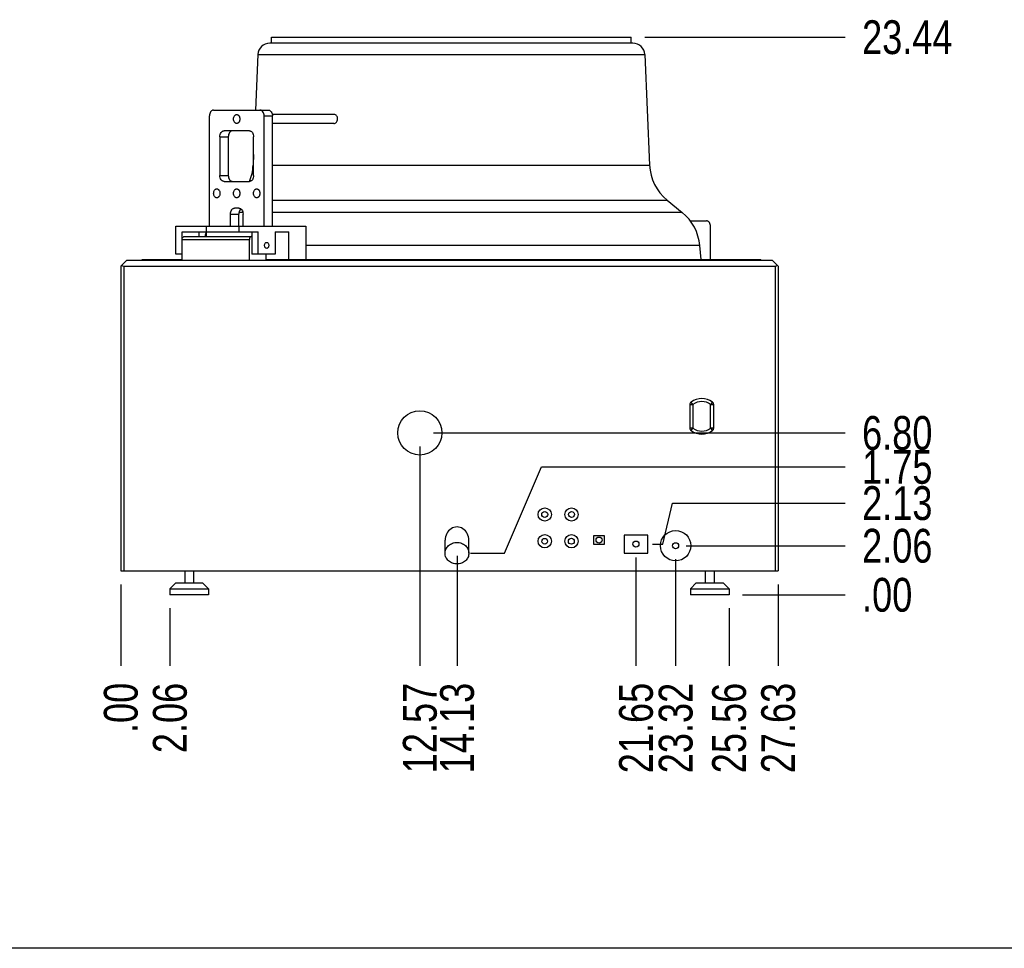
# Model space of a CAD drawing. Header units: inches. Extents: x 0 to 16, y 0 to 10.
# Tile 7 of 44: x 8.6 to 13.2, y 0 to 4.3. Entities that reach past the tile are written whole.
import ezdxf

# ---------------------------------------------------------------- set-up
doc = ezdxf.new("R2010")
doc.units = ezdxf.units.IN
doc.header["$LTSCALE"] = 0.935
doc.header["$MEASUREMENT"] = 0
doc.layers.get('0').update_dxf_attribs({"linetype": 'CONTINUOUS'})
doc.layers.add('02___PRT_ALL_AXES', color=7, linetype='CONTINUOUS')
doc.styles.get("Standard").update_dxf_attribs({"font": 'txt', "width": 0.8})
doc.dimstyles.new('DIMSTYLE_2', dxfattribs={"dimtxt": 0.15625, "dimasz": 0.1875, "dimexe": 0.125, "dimexo": 0.0625, "dimgap": 0.039062, "dimtad": 0, "dimtih": 1, "dimtoh": 1, "dimlfac": 9.090909, "dimzin": 4, "dimdsep": 46, "dimtxsty": 'Standard', "dimblk": '_FILLED', "dimblk1": '_FILLED', "dimblk2": '_FILLED', "dimcen": 0.09, "dimazin": 1, "dimtfac": 1, "dimtofl": 0, "dimtmove": 0, "dimatfit": 3, "dimldrblk": '_FILLED', "dimfxl": 1, "dimtolj": 1, "dimtzin": 4, "dimarcsym": 0})

# ---------------------------------------------------------------- blocks, each defined once
blk = doc.blocks.new('*D9')
at = {"color": 2, "linetype": 'Continuous', "transparency": 16777216}
blk.add_line((9.335, 1.5719), (9.335, 1.3057), dxfattribs=at)
at = {"color": 2, "linetype": 'Continuous', "transparency": 16777216, "insert": (9.2569, 1.2275), "char_height": 0.15625, "width": 0.5, "attachment_point": 3, "rotation": 90, "line_spacing_factor": 0.9}
blk.add_mtext('2.06', dxfattribs=at)
blk = doc.blocks.new('_FILLED')
at = {"color": 0, "linetype": 'ByBlock'}
blk.add_solid([(0, 0), (-1, 0.167), (-1, -0.167)], dxfattribs=at)
blk = doc.blocks.new('*D10')
at = {"color": 2, "linetype": 'Continuous', "transparency": 16777216}
blk.add_line((9.1082, 1.6819), (9.1082, 1.3057), dxfattribs=at)
at = {"color": 2, "linetype": 'Continuous', "transparency": 16777216, "insert": (9.03, 1.2275), "char_height": 0.15625, "width": 0.375, "attachment_point": 3, "rotation": 90, "line_spacing_factor": 0.9}
blk.add_mtext('.00', dxfattribs=at)
blk = doc.blocks.new('*D11')
at = {"color": 2, "linetype": 'Continuous', "transparency": 16777216}
blk.add_line((10.4906, 2.3202), (10.4906, 1.3057), dxfattribs=at)
at = {"color": 2, "linetype": 'Continuous', "transparency": 16777216, "insert": (10.4125, 1.2275), "char_height": 0.15625, "width": 0.625, "attachment_point": 3, "rotation": 90, "line_spacing_factor": 0.9}
blk.add_mtext('12.57', dxfattribs=at)
blk = doc.blocks.new('*D12')
at = {"color": 2, "linetype": 'Continuous', "transparency": 16777216}
blk.add_line((10.6625, 1.814), (10.6625, 1.3057), dxfattribs=at)
at = {"color": 2, "linetype": 'Continuous', "transparency": 16777216, "insert": (10.5843, 1.2275), "char_height": 0.15625, "width": 0.625, "attachment_point": 3, "rotation": 90, "line_spacing_factor": 0.9}
blk.add_mtext('14.13', dxfattribs=at)
blk = doc.blocks.new('*D13')
at = {"color": 2, "linetype": 'Continuous', "transparency": 16777216}
blk.add_line((11.4896, 1.8063), (11.4896, 1.3057), dxfattribs=at)
at = {"color": 2, "linetype": 'Continuous', "transparency": 16777216, "insert": (11.4115, 1.2275), "char_height": 0.15625, "width": 0.625, "attachment_point": 3, "rotation": 90, "line_spacing_factor": 0.9}
blk.add_mtext('21.65', dxfattribs=at)
blk = doc.blocks.new('*D14')
at = {"color": 2, "linetype": 'Continuous', "transparency": 16777216}
blk.add_line((11.673, 1.7987), (11.673, 1.3057), dxfattribs=at)
at = {"color": 2, "linetype": 'Continuous', "transparency": 16777216, "insert": (11.5949, 1.2275), "char_height": 0.15625, "width": 0.625, "attachment_point": 3, "rotation": 90, "line_spacing_factor": 0.9}
blk.add_mtext('23.32', dxfattribs=at)
blk = doc.blocks.new('*D15')
at = {"color": 2, "linetype": 'Continuous', "transparency": 16777216}
blk.add_line((11.92, 1.5719), (11.92, 1.3057), dxfattribs=at)
at = {"color": 2, "linetype": 'Continuous', "transparency": 16777216, "insert": (11.8419, 1.2275), "char_height": 0.15625, "width": 0.625, "attachment_point": 3, "rotation": 90, "line_spacing_factor": 0.9}
blk.add_mtext('25.56', dxfattribs=at)
blk = doc.blocks.new('*D16')
at = {"color": 2, "linetype": 'Continuous', "transparency": 16777216}
blk.add_line((12.1469, 1.6819), (12.1469, 1.3057), dxfattribs=at)
at = {"color": 2, "linetype": 'Continuous', "transparency": 16777216, "insert": (12.0688, 1.2275), "char_height": 0.15625, "width": 0.625, "attachment_point": 3, "rotation": 90, "line_spacing_factor": 0.9}
blk.add_mtext('27.63', dxfattribs=at)
blk = doc.blocks.new('*D17')
at = {"color": 2, "linetype": 'Continuous', "transparency": 16777216}
for p, q in [((10.8818, 1.8266), (11.0535, 2.2258)), ((11.0535, 2.2258), (12.4568, 2.2258)), ((10.725, 1.8266), (10.8818, 1.8266))]:
    blk.add_line(p, q, dxfattribs=at)
at = {"color": 2, "linetype": 'Continuous', "transparency": 16777216, "insert": (12.5349, 2.3039), "char_height": 0.15625, "width": 0.5, "attachment_point": 1, "line_spacing_factor": 0.9}
blk.add_mtext('1.75', dxfattribs=at)
blk = doc.blocks.new('*D18')
at = {"color": 2, "linetype": 'Continuous', "transparency": 16777216}
blk.add_line((11.9825, 1.6344), (12.4568, 1.6344), dxfattribs=at)
at = {"color": 2, "linetype": 'Continuous', "transparency": 16777216, "insert": (12.5349, 1.7125), "char_height": 0.15625, "width": 0.375, "attachment_point": 1, "line_spacing_factor": 0.9}
blk.add_mtext('.00', dxfattribs=at)
blk = doc.blocks.new('*D19')
at = {"color": 2, "linetype": 'Continuous', "transparency": 16777216}
for p, q in [((11.6136, 1.8688), (11.6585, 2.0583)), ((11.6585, 2.0583), (12.4568, 2.0583)), ((11.5659, 1.8688), (11.6136, 1.8688))]:
    blk.add_line(p, q, dxfattribs=at)
at = {"color": 2, "linetype": 'Continuous', "transparency": 16777216, "insert": (12.5349, 2.1364), "char_height": 0.15625, "width": 0.5, "attachment_point": 1, "line_spacing_factor": 0.9}
blk.add_mtext('2.13', dxfattribs=at)
blk = doc.blocks.new('*D20')
at = {"color": 2, "linetype": 'Continuous', "transparency": 16777216}
blk.add_line((11.7218, 1.8612), (12.4568, 1.8612), dxfattribs=at)
at = {"color": 2, "linetype": 'Continuous', "transparency": 16777216, "insert": (12.5349, 1.9393), "char_height": 0.15625, "width": 0.5, "attachment_point": 1, "line_spacing_factor": 0.9}
blk.add_mtext('2.06', dxfattribs=at)
blk = doc.blocks.new('*D21')
at = {"color": 2, "linetype": 'Continuous', "transparency": 16777216}
blk.add_line((10.5531, 2.3827), (12.4568, 2.3827), dxfattribs=at)
at = {"color": 2, "linetype": 'Continuous', "transparency": 16777216, "insert": (12.5349, 2.4608), "char_height": 0.15625, "width": 0.5, "attachment_point": 1, "line_spacing_factor": 0.9}
blk.add_mtext('6.80', dxfattribs=at)
blk = doc.blocks.new('*D22')
at = {"color": 2, "linetype": 'Continuous', "transparency": 16777216}
blk.add_line((11.5307, 4.2122), (12.4568, 4.2122), dxfattribs=at)
at = {"color": 2, "linetype": 'Continuous', "transparency": 16777216, "insert": (12.5349, 4.2904), "char_height": 0.15625, "width": 0.625, "attachment_point": 1, "line_spacing_factor": 0.9}
blk.add_mtext('23.44', dxfattribs=at)

msp = doc.modelspace()

# ---------------------------------------------------------------- linework, layer by layer
at = {"color": 7, "linetype": 'Continuous'}
for p, q in [((11.4757, 4.1847), (9.797, 4.1847)), ((9.7421, 4.1321), (9.731, 3.8754)), ((9.7421, 4.1321), (11.5307, 4.1321)), ((11.5307, 4.1321), (11.5528, 3.6201)), ((9.5374, 3.8754), (9.7901, 3.8754)), ((9.5179, 3.3391), (9.5179, 3.8479)), ((9.7707, 3.3391), (9.7707, 3.8479)), ((9.7707, 3.8479), (9.8096, 3.8479)), ((9.8096, 3.3391), (9.8096, 3.8479)), ((9.7026, 3.7791), (9.586, 3.7791)), ((9.5665, 3.7516), (9.5665, 3.5729)), ((9.5665, 3.7516), (9.6054, 3.7516)), ((9.6054, 3.7516), (9.6054, 3.5729)), ((9.7221, 3.5729), (9.7221, 3.7516)), ((9.7221, 3.6697), (9.7199, 3.6201)), ((9.7199, 3.6201), (9.7221, 3.6201)), ((9.8096, 3.6201), (11.5528, 3.6201)), ((9.5665, 3.5729), (9.6054, 3.5729)), ((9.586, 3.5454), (9.7026, 3.5454)), ((9.654, 3.4216), (9.6346, 3.4216)), ((9.8096, 3.4591), (11.6336, 3.4591)), ((11.6336, 3.4591), (11.7039, 3.4017)), ((9.6151, 3.3391), (9.6151, 3.3941)), ((9.6151, 3.3941), (9.654, 3.3941)), ((9.654, 3.3391), (9.654, 3.3941)), ((9.6726, 3.4017), (9.6549, 3.4017)), ((9.6735, 3.3391), (9.6735, 3.3941)), ((11.7039, 3.4017), (9.8096, 3.4017)), ((9.3628, 3.2084), (9.3628, 3.3391)), ((9.3628, 3.3391), (9.9631, 3.3391)), ((9.5032, 3.3391), (9.5032, 3.3116)), ((9.6544, 3.3391), (9.6544, 3.3116)), ((9.9631, 3.3391), (9.9631, 3.1848)), ((11.7398, 3.3636), (11.8153, 3.3636)), ((11.8347, 3.1848), (11.8347, 3.3361)), ((9.392, 3.181), (9.392, 3.3116)), ((9.392, 3.3116), (9.7438, 3.3116)), ((9.392, 3.2772), (9.7031, 3.2772)), ((9.4017, 3.291), (9.7147, 3.291)), ((9.4698, 3.3116), (9.4698, 3.291)), ((9.5043, 3.291), (9.5043, 3.3116)), ((9.7031, 3.181), (9.7031, 3.2772)), ((9.7147, 3.3116), (9.7147, 3.2084)), ((9.7438, 3.2084), (9.7438, 3.3116)), ((9.8216, 3.3116), (9.8216, 3.2084)), ((9.8216, 3.3116), (9.8853, 3.3116)), ((9.8853, 3.1848), (9.8853, 3.3116)), ((11.7842, 3.2491), (9.9631, 3.2491)), ((11.7842, 3.2491), (11.7895, 3.1848)), ((9.392, 3.2084), (9.3628, 3.2084)), ((9.8216, 3.2084), (9.7147, 3.2084)), ((9.7809, 3.181), (9.7809, 3.2084)), ((9.1082, 3.1535), (9.1357, 3.181)), ((9.1082, 3.1535), (9.1082, 1.7444)), ((9.1219, 3.1535), (9.1219, 1.7444)), ((9.1219, 3.1535), (12.1326, 3.1535)), ((9.1357, 3.181), (12.1194, 3.181)), ((9.2064, 3.1848), (9.392, 3.1848)), ((9.7809, 3.1848), (12.0664, 3.1848)), ((12.1194, 3.181), (12.1469, 3.1535)), ((12.1326, 3.1535), (12.1326, 1.7444)), ((12.1469, 3.1535), (12.1469, 1.7444)), ((11.7391, 2.5141), (11.7534, 2.5141)), ((11.7391, 2.5141), (11.7391, 2.4047)), ((11.7534, 2.5141), (11.7448, 2.5256)), ((11.7534, 2.5141), (11.7534, 2.4047)), ((11.8433, 2.5256), (11.8348, 2.5141)), ((11.8348, 2.5141), (11.8491, 2.5141)), ((11.8348, 2.4047), (11.8348, 2.5141)), ((11.8491, 2.4047), (11.8491, 2.5141)), ((11.7534, 2.4047), (11.7391, 2.4047)), ((11.7448, 2.3932), (11.7534, 2.4047)), ((11.8491, 2.4047), (11.8348, 2.4047)), ((11.8348, 2.4047), (11.8433, 2.3932)), ((11.345, 1.9062), (11.2933, 1.9062)), ((11.2933, 1.9062), (11.2933, 1.8688)), ((11.2933, 1.8688), (11.345, 1.8688)), ((11.345, 1.8688), (11.345, 1.9062)), ((11.5446, 1.91), (11.4346, 1.91)), ((11.4346, 1.91), (11.4346, 1.8275)), ((11.5446, 1.8275), (11.5446, 1.91)), ((11.4346, 1.8275), (11.5446, 1.8275)), ((9.1082, 1.7444), (12.1469, 1.7444)), ((9.3625, 1.6894), (9.335, 1.6619)), ((9.3625, 1.6894), (9.4863, 1.6894)), ((9.4863, 1.6894), (9.5138, 1.6619)), ((11.7688, 1.6894), (11.7413, 1.6619)), ((11.7688, 1.6894), (11.8925, 1.6894)), ((11.8925, 1.6894), (11.92, 1.6619)), ((9.335, 1.6619), (9.335, 1.6344)), ((9.335, 1.6619), (9.5138, 1.6619)), ((9.5138, 1.6619), (9.5138, 1.6344)), ((11.7413, 1.6619), (11.92, 1.6619)), ((11.7413, 1.6619), (11.7413, 1.6344)), ((11.92, 1.6619), (11.92, 1.6344)), ((16, 0), (0, 0))]:
    msp.add_line(p, q, dxfattribs=at)
for centre, radius, start, end in [((9.797, 4.1297), 0.055, 90, 177.5234), ((11.4757, 4.1297), 0.055, 2.4766, 90), ((9.5001, 3.6296), 0.22, 337.4175, 357.5234), ((11.7726, 3.6296), 0.22, 182.4766, 230.82), ((9.6765, 3.4023), 0.0202, 129.6552, 135.8644), ((11.565, 3.2312), 0.22, 4.6742, 50.82), ((9.7078, 3.2312), 0.22, 149.9726, 150.5357), ((9.7078, 3.2312), 0.22, 158.4319, 164.2215), ((11.7534, 2.5141), 0.0143, 126.6392, 180), ((11.7941, 2.4594), 0.0825, 53.3608, 126.6392), ((11.7941, 2.4594), 0.0682, 53.3608, 126.6392), ((11.8348, 2.5141), 0.0143, 0, 53.3608), ((11.7534, 2.4047), 0.0143, 180, 233.3608), ((11.7941, 2.4594), 0.0825, 233.3608, 306.6392), ((11.7941, 2.4594), 0.0682, 233.3608, 306.6392), ((11.8348, 2.4047), 0.0143, 306.6392, 360)]:
    msp.add_arc(centre, radius, start, end, dxfattribs=at)
for centre, major_axis, start_param, end_param in [((9.1219, 3.1672), (0.0138, 0), -2.356194, -1.570796), ((12.1326, 3.1678), (0, 0.0143), -3.141593, -2.356194)]:
    msp.add_ellipse(centre, major_axis=major_axis, ratio=1, start_param=start_param, end_param=end_param, dxfattribs=at)
for points, knots in [([(9.5374, 3.8754), (9.5361, 3.8754), (9.5335, 3.875), (9.5298, 3.8734), (9.5264, 3.8708), (9.5223, 3.866), (9.5188, 3.8583), (9.5179, 3.8514), (9.5179, 3.8479)], [0, 0, 0, 0, 0.103374, 0.210686, 0.3245, 0.446437, 0.712913, 1, 1, 1, 1]), ([(9.7707, 3.8479), (9.7707, 3.8514), (9.7698, 3.8583), (9.7663, 3.866), (9.7622, 3.8708), (9.7588, 3.8734), (9.7551, 3.875), (9.7525, 3.8754), (9.7513, 3.8754)], [0, 0, 0, 0, 0.287087, 0.553563, 0.6755, 0.789314, 0.896626, 1, 1, 1, 1]), ([(9.7901, 3.8754), (9.7914, 3.8754), (9.794, 3.875), (9.7977, 3.8734), (9.8011, 3.8708), (9.8052, 3.866), (9.8087, 3.8583), (9.8096, 3.8514), (9.8096, 3.8479)], [0, 0, 0, 0, 0.103374, 0.210686, 0.3245, 0.446437, 0.712913, 1, 1, 1, 1]), ([(9.5665, 3.7516), (9.5665, 3.7552), (9.5674, 3.762), (9.5709, 3.7698), (9.575, 3.7745), (9.5784, 3.7771), (9.5821, 3.7787), (9.5847, 3.7791), (9.586, 3.7791)], [0, 0, 0, 0, 0.287087, 0.553563, 0.6755, 0.789314, 0.896626, 1, 1, 1, 1]), ([(9.6249, 3.7791), (9.6236, 3.7791), (9.621, 3.7787), (9.6173, 3.7771), (9.6139, 3.7745), (9.6098, 3.7698), (9.6063, 3.762), (9.6054, 3.7552), (9.6054, 3.7516)], [0, 0, 0, 0, 0.103374, 0.210686, 0.3245, 0.446437, 0.712913, 1, 1, 1, 1]), ([(9.7026, 3.7791), (9.7039, 3.7791), (9.7065, 3.7787), (9.7102, 3.7771), (9.7136, 3.7745), (9.7177, 3.7698), (9.7212, 3.762), (9.7221, 3.7552), (9.7221, 3.7516)], [0, 0, 0, 0, 0.103374, 0.210686, 0.3245, 0.446437, 0.712913, 1, 1, 1, 1]), ([(9.586, 3.5454), (9.5847, 3.5454), (9.5821, 3.5457), (9.5784, 3.5474), (9.575, 3.55), (9.5709, 3.5547), (9.5674, 3.5625), (9.5665, 3.5693), (9.5665, 3.5729)], [0, 0, 0, 0, 0.103374, 0.210686, 0.3245, 0.446437, 0.712913, 1, 1, 1, 1]), ([(9.6054, 3.5729), (9.6054, 3.5693), (9.6063, 3.5625), (9.6098, 3.5547), (9.6139, 3.55), (9.6173, 3.5474), (9.621, 3.5457), (9.6236, 3.5454), (9.6249, 3.5454)], [0, 0, 0, 0, 0.287087, 0.553563, 0.6755, 0.789314, 0.896626, 1, 1, 1, 1]), ([(9.7221, 3.5729), (9.7221, 3.5693), (9.7212, 3.5625), (9.7177, 3.5547), (9.7136, 3.55), (9.7102, 3.5474), (9.7065, 3.5457), (9.7039, 3.5454), (9.7026, 3.5454)], [0, 0, 0, 0, 0.287087, 0.553563, 0.6755, 0.789314, 0.896626, 1, 1, 1, 1]), ([(9.6151, 3.3941), (9.6151, 3.3977), (9.6161, 3.4045), (9.6196, 3.4123), (9.6236, 3.417), (9.627, 3.4196), (9.6307, 3.4212), (9.6333, 3.4216), (9.6346, 3.4216)], [0, 0, 0, 0, 0.287087, 0.553563, 0.6755, 0.789314, 0.896626, 1, 1, 1, 1]), ([(9.654, 3.4216), (9.6553, 3.4216), (9.6579, 3.4212), (9.6616, 3.4196), (9.665, 3.417), (9.669, 3.4123), (9.6725, 3.4045), (9.6735, 3.3977), (9.6735, 3.3941)], [0, 0, 0, 0, 0.103374, 0.210686, 0.3245, 0.446437, 0.712913, 1, 1, 1, 1]), ([(9.662, 3.4164), (9.6594, 3.4136), (9.6553, 3.4064), (9.654, 3.3983), (9.654, 3.3941)], [0, 0, 0, 0, 0.473821, 1, 1, 1, 1]), ([(11.8347, 3.3361), (11.8347, 3.3396), (11.8338, 3.3465), (11.8303, 3.3542), (11.8263, 3.359), (11.8229, 3.3616), (11.8192, 3.3632), (11.8166, 3.3636), (11.8153, 3.3636)], [0, 0, 0, 0, 0.287087, 0.553563, 0.6755, 0.789314, 0.896626, 1, 1, 1, 1]), ([(9.392, 3.2772), (9.392, 3.279), (9.3925, 3.2824), (9.3945, 3.2869), (9.3977, 3.2901), (9.4004, 3.291), (9.4017, 3.291)], [0, 0, 0, 0, 0.28797, 0.555344, 0.790533, 1, 1, 1, 1]), ([(9.7129, 3.291), (9.7116, 3.291), (9.7088, 3.2901), (9.7056, 3.2869), (9.7036, 3.2824), (9.7031, 3.279), (9.7031, 3.2772)], [0, 0, 0, 0, 0.209467, 0.444656, 0.71203, 1, 1, 1, 1])]:
    msp.add_open_spline(points, degree=3, knots=knots, dxfattribs=at)
at = {"layer": '02___PRT_ALL_AXES', "color": 7, "linetype": 'Continuous'}
for p, q in [((9.8045, 4.1847), (9.8045, 4.2122)), ((9.8045, 4.2122), (11.4682, 4.2122)), ((11.4682, 4.1847), (11.4682, 4.2122)), ((10.0945, 3.8547), (9.8088, 3.8547)), ((10.0933, 3.8135), (9.8096, 3.8135)), ((9.2064, 3.181), (9.2064, 3.1848)), ((12.0664, 3.181), (12.0664, 3.1848)), ((10.6075, 1.8266), (10.6075, 1.8872)), ((10.7175, 1.8266), (10.7175, 1.8872)), ((9.4038, 1.7444), (9.4038, 1.6894)), ((9.445, 1.7444), (9.445, 1.6894)), ((11.81, 1.7444), (11.81, 1.6894)), ((11.8513, 1.7444), (11.8513, 1.6894)), ((9.5138, 1.6344), (9.335, 1.6344)), ((11.92, 1.6344), (11.7413, 1.6344))]:
    msp.add_line(p, q, dxfattribs=at)
for centre, radius in [((10.4906, 2.3827), 0.1023), ((11.068, 2.0056), 0.0308), ((11.068, 2.0056), 0.0138), ((11.1918, 2.0056), 0.0308), ((11.1918, 2.0056), 0.0138), ((11.068, 1.8819), 0.0308), ((11.1918, 1.8819), 0.0308), ((11.673, 1.8612), 0.0702), ((11.068, 1.8819), 0.013), ((11.191, 1.8819), 0.0138), ((11.3192, 1.8875), 0.0138), ((11.4896, 1.8688), 0.0138), ((11.673, 1.8612), 0.0138)]:
    msp.add_circle(centre, radius, dxfattribs=at)
msp.add_ellipse((10.6625, 1.8872), major_axis=(0, 0.0607), ratio=0.906308, start_param=4.712389, end_param=7.853982, dxfattribs=at)
for points, knots in [([(9.6297, 3.8341), (9.6297, 3.8368), (9.6304, 3.8419), (9.633, 3.8477), (9.6361, 3.8513), (9.6386, 3.8532), (9.6414, 3.8545), (9.6433, 3.8547), (9.6443, 3.8547)], [0, 0, 0, 0, 0.287056, 0.553581, 0.675485, 0.789338, 0.896542, 1, 1, 1, 1]), ([(9.6443, 3.8135), (9.6433, 3.8135), (9.6414, 3.8138), (9.6386, 3.815), (9.6361, 3.8169), (9.633, 3.8205), (9.6304, 3.8263), (9.6297, 3.8315), (9.6297, 3.8341)], [0, 0, 0, 0, 0.103458, 0.210662, 0.324515, 0.446419, 0.712944, 1, 1, 1, 1]), ([(9.6443, 3.8547), (9.6453, 3.8547), (9.6472, 3.8545), (9.65, 3.8532), (9.6525, 3.8513), (9.6556, 3.8477), (9.6582, 3.8419), (9.6589, 3.8368), (9.6589, 3.8341)], [0, 0, 0, 0, 0.103458, 0.210662, 0.324515, 0.446419, 0.712944, 1, 1, 1, 1]), ([(9.6589, 3.8341), (9.6589, 3.8315), (9.6582, 3.8263), (9.6556, 3.8205), (9.6525, 3.8169), (9.65, 3.815), (9.6472, 3.8138), (9.6453, 3.8135), (9.6443, 3.8135)], [0, 0, 0, 0, 0.287056, 0.553581, 0.675485, 0.789338, 0.896542, 1, 1, 1, 1]), ([(10.0933, 3.8135), (10.0955, 3.8135), (10.1001, 3.8147), (10.1058, 3.8194), (10.1097, 3.8261), (10.1107, 3.8314), (10.1108, 3.8341)], [0, 0, 0, 0, 0.223968, 0.465535, 0.726929, 1, 1, 1, 1]), ([(10.1108, 3.8341), (10.1109, 3.8368), (10.1102, 3.842), (10.1067, 3.8489), (10.1013, 3.8536), (10.0967, 3.8547), (10.0945, 3.8547)], [0, 0, 0, 0, 0.275376, 0.535711, 0.775202, 1, 1, 1, 1]), ([(9.5374, 3.4904), (9.5374, 3.493), (9.5381, 3.4982), (9.5407, 3.504), (9.5437, 3.5075), (9.5463, 3.5095), (9.5491, 3.5107), (9.551, 3.511), (9.552, 3.511)], [0, 0, 0, 0, 0.287056, 0.553581, 0.675485, 0.789338, 0.896542, 1, 1, 1, 1]), ([(9.552, 3.511), (9.5529, 3.511), (9.5549, 3.5107), (9.5577, 3.5095), (9.5602, 3.5075), (9.5632, 3.504), (9.5659, 3.4982), (9.5666, 3.493), (9.5666, 3.4904)], [0, 0, 0, 0, 0.103458, 0.210662, 0.324515, 0.446419, 0.712944, 1, 1, 1, 1]), ([(9.6297, 3.4904), (9.6297, 3.493), (9.6304, 3.4982), (9.633, 3.504), (9.6361, 3.5075), (9.6386, 3.5095), (9.6414, 3.5107), (9.6433, 3.511), (9.6443, 3.511)], [0, 0, 0, 0, 0.287056, 0.553581, 0.675485, 0.789338, 0.896542, 1, 1, 1, 1]), ([(9.6443, 3.511), (9.6453, 3.511), (9.6472, 3.5107), (9.65, 3.5095), (9.6525, 3.5075), (9.6556, 3.504), (9.6582, 3.4982), (9.6589, 3.493), (9.6589, 3.4904)], [0, 0, 0, 0, 0.103458, 0.210662, 0.324515, 0.446419, 0.712944, 1, 1, 1, 1]), ([(9.722, 3.4904), (9.722, 3.493), (9.7227, 3.4982), (9.7254, 3.504), (9.7284, 3.5075), (9.7309, 3.5095), (9.7337, 3.5107), (9.7357, 3.511), (9.7366, 3.511)], [0, 0, 0, 0, 0.287056, 0.553581, 0.675485, 0.789338, 0.896542, 1, 1, 1, 1]), ([(9.7366, 3.511), (9.7376, 3.511), (9.7395, 3.5107), (9.7423, 3.5095), (9.7449, 3.5075), (9.7479, 3.504), (9.7505, 3.4982), (9.7512, 3.493), (9.7512, 3.4904)], [0, 0, 0, 0, 0.103458, 0.210662, 0.324515, 0.446419, 0.712944, 1, 1, 1, 1]), ([(9.552, 3.4697), (9.551, 3.4697), (9.5491, 3.47), (9.5463, 3.4712), (9.5437, 3.4732), (9.5407, 3.4767), (9.5381, 3.4826), (9.5374, 3.4877), (9.5374, 3.4904)], [0, 0, 0, 0, 0.103458, 0.210662, 0.324515, 0.446419, 0.712944, 1, 1, 1, 1]), ([(9.5666, 3.4904), (9.5666, 3.4877), (9.5659, 3.4826), (9.5632, 3.4767), (9.5602, 3.4732), (9.5577, 3.4712), (9.5549, 3.47), (9.5529, 3.4697), (9.552, 3.4697)], [0, 0, 0, 0, 0.287056, 0.553581, 0.675485, 0.789338, 0.896542, 1, 1, 1, 1]), ([(9.6443, 3.4697), (9.6433, 3.4697), (9.6414, 3.47), (9.6386, 3.4712), (9.6361, 3.4732), (9.633, 3.4767), (9.6304, 3.4826), (9.6297, 3.4877), (9.6297, 3.4904)], [0, 0, 0, 0, 0.103458, 0.210662, 0.324515, 0.446419, 0.712944, 1, 1, 1, 1]), ([(9.6589, 3.4904), (9.6589, 3.4877), (9.6582, 3.4826), (9.6556, 3.4767), (9.6525, 3.4732), (9.65, 3.4712), (9.6472, 3.47), (9.6453, 3.4697), (9.6443, 3.4697)], [0, 0, 0, 0, 0.287056, 0.553581, 0.675485, 0.789338, 0.896542, 1, 1, 1, 1]), ([(9.7366, 3.4697), (9.7357, 3.4697), (9.7337, 3.47), (9.7309, 3.4712), (9.7284, 3.4732), (9.7254, 3.4767), (9.7227, 3.4826), (9.722, 3.4877), (9.722, 3.4904)], [0, 0, 0, 0, 0.103458, 0.210662, 0.324515, 0.446419, 0.712944, 1, 1, 1, 1]), ([(9.7512, 3.4904), (9.7512, 3.4877), (9.7505, 3.4826), (9.7479, 3.4767), (9.7449, 3.4732), (9.7423, 3.4712), (9.7395, 3.47), (9.7376, 3.4697), (9.7366, 3.4697)], [0, 0, 0, 0, 0.287056, 0.553581, 0.675485, 0.789338, 0.896542, 1, 1, 1, 1]), ([(9.773, 3.2497), (9.773, 3.2515), (9.7735, 3.2549), (9.7755, 3.2594), (9.7787, 3.2626), (9.7814, 3.2635), (9.7827, 3.2635)], [0, 0, 0, 0, 0.28797, 0.555344, 0.790533, 1, 1, 1, 1]), ([(9.7827, 3.236), (9.7814, 3.236), (9.7787, 3.2368), (9.7755, 3.24), (9.7735, 3.2445), (9.773, 3.248), (9.773, 3.2497)], [0, 0, 0, 0, 0.209467, 0.444656, 0.71203, 1, 1, 1, 1]), ([(9.7827, 3.2635), (9.784, 3.2635), (9.7868, 3.2626), (9.7899, 3.2594), (9.792, 3.2549), (9.7924, 3.2515), (9.7924, 3.2497)], [0, 0, 0, 0, 0.209467, 0.444656, 0.71203, 1, 1, 1, 1]), ([(9.7924, 3.2497), (9.7924, 3.248), (9.792, 3.2445), (9.7899, 3.24), (9.7868, 3.2368), (9.784, 3.236), (9.7827, 3.236)], [0, 0, 0, 0, 0.28797, 0.555344, 0.790533, 1, 1, 1, 1]), ([(10.6075, 1.8266), (10.6075, 1.8299), (10.6082, 1.8364), (10.6113, 1.8459), (10.6165, 1.8546), (10.6257, 1.8647), (10.6411, 1.8739), (10.6553, 1.8765), (10.6625, 1.8765)], [0, 0, 0, 0, 0.119166, 0.239297, 0.361181, 0.485335, 0.739423, 1, 1, 1, 1]), ([(10.6625, 1.8765), (10.6696, 1.8765), (10.6838, 1.8739), (10.6992, 1.8647), (10.7084, 1.8546), (10.7136, 1.8459), (10.7167, 1.8364), (10.7175, 1.8299), (10.7175, 1.8266)], [0, 0, 0, 0, 0.260577, 0.514665, 0.638819, 0.760703, 0.880834, 1, 1, 1, 1]), ([(10.6625, 1.7768), (10.6553, 1.7768), (10.6411, 1.7793), (10.6257, 1.7885), (10.6165, 1.7987), (10.6113, 1.8073), (10.6082, 1.8168), (10.6075, 1.8233), (10.6075, 1.8266)], [0, 0, 0, 0, 0.260577, 0.514665, 0.638819, 0.760703, 0.880834, 1, 1, 1, 1]), ([(10.7175, 1.8266), (10.7175, 1.8233), (10.7167, 1.8168), (10.7136, 1.8073), (10.7084, 1.7987), (10.6992, 1.7885), (10.6838, 1.7793), (10.6696, 1.7768), (10.6625, 1.7768)], [0, 0, 0, 0, 0.119166, 0.239297, 0.361181, 0.485335, 0.739423, 1, 1, 1, 1])]:
    msp.add_open_spline(points, degree=3, knots=knots, dxfattribs=at)

# ---------------------------------------------------------------- dimensions: what is measured, and where the dimension line sits
at = {"color": 2, "linetype": 'Continuous'}
for feature_location, offset, dtype, origin, picture, middle in [((11.5307, 4.2122), (0.9261, 0), 0, (11.4682, 1.6344), '*D22', (12.8513, 4.2122)), ((10.5531, 2.3827), (1.9037, 0), 0, (10.4906, 1.6344), '*D21', (12.7849, 2.3827)), ((10.4906, 2.3202), (0, -1.0146), 1, (9.1082, 2.3827), '*D11', (10.4906, 0.9307)), ((10.725, 1.8266), (1.7318, 0.3992), 0, (11.92, 1.6344), '*D17', (12.8045, 2.2258)), ((11.5659, 1.8688), (0.8909, 0.1895), 0, (11.5034, 1.6344), '*D19', (12.7888, 2.0583)), ((11.7218, 1.8612), (0.735, 0), 0, (11.6593, 1.6344), '*D20', (12.7849, 1.8612)), ((10.6625, 1.814), (0, -0.5083), 1, (9.1082, 1.8765), '*D12', (10.6625, 0.9346)), ((11.4896, 1.8063), (0, -0.5006), 1, (9.1082, 1.8688), '*D13', (11.4896, 0.9189)), ((11.673, 1.7987), (0, -0.493), 1, (9.1082, 1.8612), '*D14', (11.673, 0.915)), ((9.1081569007, 1.6818847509), (0, -0.3762248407), 1, (9.1081569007, 1.7443847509), '*D10', (9.1081568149, 1.0517533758)), ((9.335, 1.5719), (0, -0.2662), 1, (9.1082, 1.7444), '*D9', (9.335, 0.9775)), ((12.1469, 1.6819), (0, -0.3762), 1, (9.1082, 1.7444), '*D16', (12.1469, 0.9189)), ((11.9825319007, 1.6343847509), (0.4742727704, 0), 0, (11.9200319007, 1.6343847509), '*D18', (12.7341486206, 1.6343846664)), ((11.92, 1.5719), (0, -0.2662), 1, (9.1082, 1.6344), '*D15', (11.92, 0.915))]:
    dim = msp.add_ordinate_dim(feature_location=feature_location, offset=offset, dtype=dtype, origin=origin, dimstyle='DIMSTYLE_2', dxfattribs=at)
    dim.commit()
    dim.dimension.update_dxf_attribs({"geometry": picture, "text_midpoint": middle})

doc.saveas('drawing.dxf')
